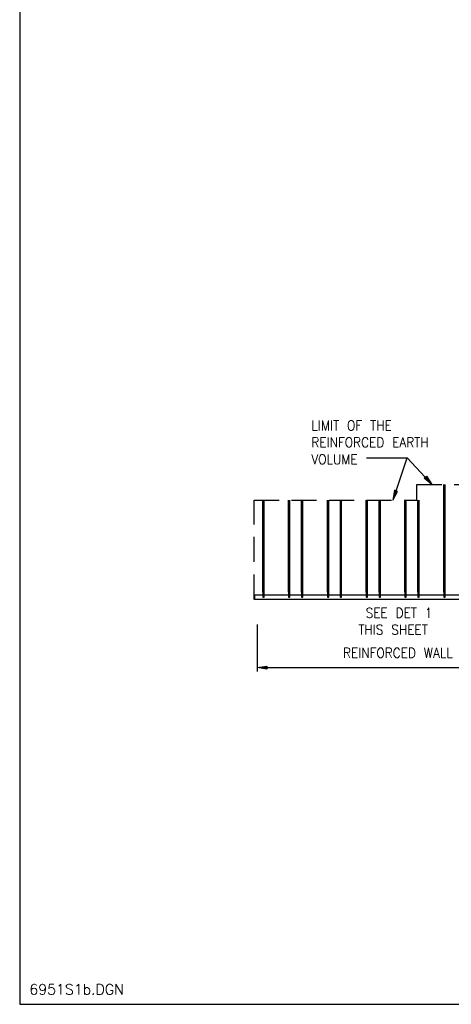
# Model space of a CAD drawing. Extents: x 10 to 1164, y 0 to 483.
# Tile 1 of 17: x 10 to 65, y 0 to 125. Entities that reach past the tile are written whole.
import ezdxf
from ezdxf.enums import TextEntityAlignment as Align

# ---------------------------------------------------------------- set-up
doc = ezdxf.new("R2010")
doc.units = 0
doc.header["$LTSCALE"] = 25.4
doc.header["$MEASUREMENT"] = 0
doc.linetypes.add('HIDDEN2', pattern=[0.1875, 0.125, -0.0625])
doc.layers.get('0').update_dxf_attribs({"linetype": 'CONTINUOUS'})
doc.layers.get('DEFPOINTS').update_dxf_attribs({"linetype": 'CONTINUOUS'})
for name, color, linetype in [('1', 7, 'CONTINUOUS'), ('DWG-LINES', 7, 'CONTINUOUS'), ('SYMBOLS', 7, 'CONTINUOUS'), ('TEXT', 7, 'CONTINUOUS'), ('TSTRIP', 7, 'CONTINUOUS'), ('ZONE-LIMIT', 7, 'CONTINUOUS')]:
    doc.layers.add(name, color=color, linetype=linetype)
doc.styles.add('TXT_SHX', font='txt.shx')

# ---------------------------------------------------------------- blocks, each defined once
blk = doc.blocks.new('TS_SE0')
at = {"layer": 'SYMBOLS', "color": 7, "linetype": 'CONTINUOUS'}
blk.add_line((0, -4), (0, 0), dxfattribs=at)
at = {"layer": 'SYMBOLS', "color": 2, "linetype": 'CONTINUOUS'}
blk.add_lwpolyline([(0, 0), (0, 3.5), (2, 3.5), (2, 0)], dxfattribs=at)
at = {"layer": 'SYMBOLS', "color": 7, "linetype": 'CONTINUOUS'}
blk.add_lwpolyline([(2, 0), (2, -4), (0, -4)], dxfattribs=at)
at = {"layer": 'SYMBOLS', "color": 2, "linetype": 'CONTINUOUS'}
blk.add_circle((1, 2), 0.281, dxfattribs=at)

msp = doc.modelspace()

# ---------------------------------------------------------------- hatches: boundary and pattern name
at = {"linetype": 'CONTINUOUS'}
msp.add_hatch(color=7, dxfattribs=at).paths.add_polyline_path([(41.47, 42.95), (41.47, 42.54), (40.22, 42.75)])
at = {"layer": 'TEXT', "linetype": 'CONTINUOUS'}
for points in [[(61.41, 66.79), (61.71, 67.07), (62.41, 66.01)], [(58.05, 65.13), (57.66, 65.27), (57.46, 64.01)]]:
    msp.add_hatch(color=7, dxfattribs=at).paths.add_polyline_path(points)

# ---------------------------------------------------------------- linework, layer by layer
at = {"color": 7, "linetype": 'CONTINUOUS'}
for p, q in [((40.22, 47.21), (40.22, 42.25)), ((41.47, 42.75), (74.19, 42.75))]:
    msp.add_line(p, q, dxfattribs=at)
msp.add_lwpolyline([(41.47, 42.95), (41.47, 42.54), (40.22, 42.75)], close=True, dxfattribs=at)
at = {"layer": '1', "color": 3, "linetype": 'CONTINUOUS'}
for p, q in [((10.09, 250.04), (10.09, 0)), ((10.09, 0), (364.1, 0))]:
    msp.add_line(p, q, dxfattribs=at)
at = {"layer": 'DEFPOINTS', "color": 7, "linetype": 'CONTINUOUS'}
msp.add_line((40.22, 48.21), (40.22, 46.21), dxfattribs=at)
at = {"layer": 'DWG-LINES', "color": 7, "linetype": 'CONTINUOUS'}
for p, q in [((39.87, 52.01), (74.44, 52.01)), ((39.87, 52.01), (39.87, 51.44)), ((39.87, 51.44), (74.24, 51.44))]:
    msp.add_line(p, q, dxfattribs=at)
at = {"layer": 'TEXT', "color": 7, "linetype": 'CONTINUOUS'}
for p in [(54.12, 69.39), (57.86, 65.2), (61.56, 66.93)]:
    msp.add_line(p, (59.26, 69.39), dxfattribs=at)
for points in [[(61.41, 66.79), (61.71, 67.07), (62.41, 66.01)], [(58.05, 65.13), (57.66, 65.27), (57.46, 64.01)]]:
    msp.add_lwpolyline(points, close=True, dxfattribs=at)
at = {"layer": 'TSTRIP', "color": 7, "linetype": 'CONTINUOUS'}
for p, q in [((63.9, 52.32), (63.9, 66.01)), ((64.07, 52.32), (64.07, 66.01)), ((40.93, 52.32), (40.93, 64.01)), ((41.1, 52.32), (41.1, 64.01)), ((44.21, 52.32), (44.21, 64.01)), ((44.38, 52.32), (44.38, 64.01)), ((45.85, 52.32), (45.85, 64.01)), ((46.02, 52.32), (46.02, 64.01)), ((49.14, 52.32), (49.14, 64.01)), ((49.3, 52.32), (49.3, 64.01)), ((50.78, 52.32), (50.78, 64.01)), ((50.94, 52.32), (50.94, 64.01)), ((54.06, 52.32), (54.06, 64.01)), ((54.22, 52.32), (54.22, 64.01)), ((55.7, 52.32), (55.7, 64.01)), ((55.86, 52.32), (55.86, 64.01)), ((58.98, 52.32), (58.98, 64.01)), ((59.15, 52.32), (59.15, 64.01)), ((60.62, 52.32), (60.62, 64.01)), ((60.79, 52.32), (60.79, 64.01))]:
    msp.add_line(p, q, dxfattribs=at)
at = {"layer": 'ZONE-LIMIT', "color": 7, "linetype": 'HIDDEN2'}
msp.add_lwpolyline([(39.83, 51.41), (39.83, 64.01), (60.48, 64.01), (60.48, 66.01), (74.44, 66.01)], dxfattribs=at)

# ---------------------------------------------------------------- block references
at = {"layer": 'TSTRIP', "linetype": 'CONTINUOUS', "xscale": -0.083333, "yscale": 0.083333, "zscale": 0.083333}
for p in [(41.1, 52.03), (44.38, 52.03), (46.02, 52.03), (49.3, 52.03), (50.94, 52.03), (54.22, 52.03), (55.86, 52.03), (59.15, 52.03), (60.79, 52.03), (64.07, 52.03)]:
    msp.add_blockref('TS_SE0', p, dxfattribs=at)

# ---------------------------------------------------------------- texts
at = {"color": 7, "linetype": 'CONTINUOUS', "style": 'TXT_SHX', "width": 0.9}
msp.add_text('REINFORCED WALL', height=1.25, dxfattribs=at).set_placement((58.08, 44), align=Align.CENTER)
at = {"layer": '1', "color": 7, "linetype": 'CONTINUOUS', "style": 'TXT_SHX'}
msp.add_text('6951S1b.DGN', height=1.3154, dxfattribs=at).set_placement((17.32, 1.24), align=Align.CENTER)
at = {"layer": 'TEXT', "color": 7, "linetype": 'CONTINUOUS', "style": 'TXT_SHX', "width": 0.9}
for s, p in [('LIMIT OF THE', (47.1, 72.87)), ('REINFORCED EARTH', (47.1, 70.73)), ('VOLUME', (47.1, 68.58)), ('SEE DET 1 ', (53.99, 49.08)), ('THIS SHEET', (53.06, 46.94))]:
    msp.add_text(s, height=1.25, dxfattribs=at).set_placement(p)

doc.saveas('drawing.dxf')
